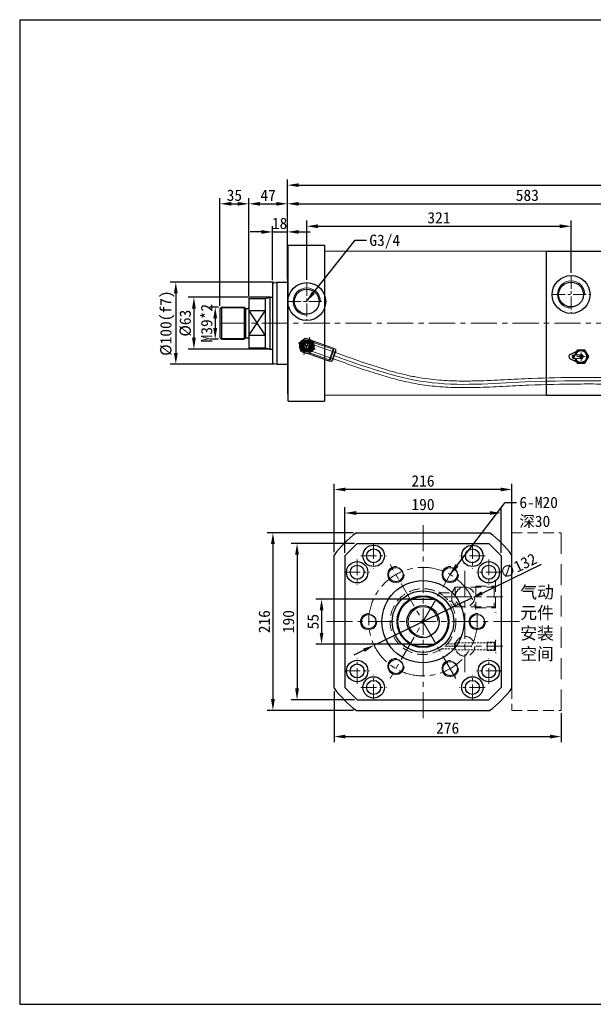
# Model space of a CAD drawing. Header units: millimetres. Extents: x 14831 to 16595, y 7509 to 8717.
# Tile 1 of 15: x 14831 to 15528, y 7520 to 8717. Entities that reach past the tile are written whole.
import ezdxf

# ---------------------------------------------------------------- set-up
doc = ezdxf.new("R2010")
doc.units = ezdxf.units.MM
doc.header["$MEASUREMENT"] = 0
doc.linetypes.add('CENTER', pattern=[50.8, 31.75, -6.35, 6.35, -6.35])
doc.linetypes.add('DASHED', pattern=[19.05, 12.7, -6.35])
doc.layers.get('Defpoints').update_dxf_attribs({"lineweight": 25})
for name, color, linetype, lineweight in [('图层1', 7, 'Continuous', 25), ('图层2', 3, 'CENTER', 13), ('图层3', 2, 'Continuous', 13), ('图层4', 1, 'Continuous', 30), ('图层5', 5, 'DASHED', 13), ('图层7', 4, 'Continuous', 15)]:
    doc.layers.add(name, color=color, linetype=linetype, lineweight=lineweight)
doc.dimstyles.new('ISO-25', dxfattribs={"dimtxt": 2.5, "dimasz": 2.5, "dimexe": 1.25, "dimexo": 0.625, "dimtad": 1, "dimtxsty": 'Standard', "dimcen": 2.5, "dimadec": 0, "dimazin": 0, "dimtfac": 1, "dimtmove": 0, "dimatfit": 3, "dimfxl": 1, "dimarcsym": 0})

# ---------------------------------------------------------------- blocks, each defined once
blk = doc.blocks.new('*D4571')
at = {"layer": 'Defpoints', "color": 0}
for p in [(15307.5, 8012.4), (15197.4, 7957.4), (15307.5, 7957.4)]:
    blk.add_point(p, dxfattribs=at)
at = {"layer": '图层3', "color": 0, "lineweight": -2}
for p, q in [((15304.1, 8012.4), (15190.6, 8012.4)), ((15197.4, 7998.7), (15197.4, 7971.2)), ((15304.1, 7957.4), (15190.6, 7957.4))]:
    blk.add_line(p, q, dxfattribs=at)
at = {"layer": '图层3', "color": 0}
for points in [[(15199.7, 7998.7), (15195.2, 7998.7), (15197.4, 8012.4)], [(15195.2, 7971.2), (15199.7, 7971.2), (15197.4, 7957.4)]]:
    blk.add_solid(points, dxfattribs=at)
at = {"layer": '图层3', "color": 0, "insert": (15187.1, 7984.9), "char_height": 13.75, "attachment_point": 5, "rotation": 90}
blk.add_mtext('55', dxfattribs=at)
blk = doc.blocks.new('*D4572')
at = {"layer": 'Defpoints', "color": 0}
for p in [(15240.7, 8079.9), (15167.6, 7889.9), (15240.7, 7889.9)]:
    blk.add_point(p, dxfattribs=at)
at = {"layer": '图层3', "color": 0, "lineweight": -2}
for p, q in [((15237.3, 8079.9), (15160.7, 8079.9)), ((15167.6, 8066.2), (15167.6, 7903.7)), ((15237.3, 7889.9), (15160.7, 7889.9))]:
    blk.add_line(p, q, dxfattribs=at)
at = {"layer": '图层3', "color": 0}
for points in [[(15169.9, 8066.2), (15165.3, 8066.2), (15167.6, 8079.9)], [(15165.3, 7903.7), (15169.9, 7903.7), (15167.6, 7889.9)]]:
    blk.add_solid(points, dxfattribs=at)
at = {"layer": '图层3', "color": 0, "insert": (15157.3, 7984.9), "char_height": 13.75, "attachment_point": 5, "rotation": 90}
blk.add_mtext('190', dxfattribs=at)
blk = doc.blocks.new('*D4573')
at = {"layer": 'Defpoints', "color": 0}
for p in [(15415.7, 8117), (15225.7, 8064.9), (15415.7, 8064.9)]:
    blk.add_point(p, dxfattribs=at)
at = {"layer": '图层3', "color": 0, "lineweight": -2}
for p, q in [((15225.7, 8068.4), (15225.7, 8123.9)), ((15239.5, 8117), (15402, 8117)), ((15415.7, 8068.4), (15415.7, 8123.9))]:
    blk.add_line(p, q, dxfattribs=at)
at = {"layer": '图层3', "color": 0}
for points in [[(15239.5, 8119.3), (15239.5, 8114.7), (15225.7, 8117)], [(15402, 8114.7), (15402, 8119.3), (15415.7, 8117)]]:
    blk.add_solid(points, dxfattribs=at)
at = {"layer": '图层3', "color": 0, "insert": (15320.7, 8127.3), "char_height": 13.75, "attachment_point": 5}
blk.add_mtext('190', dxfattribs=at)
blk = doc.blocks.new('*D4574')
at = {"layer": 'Defpoints', "color": 0}
for p in [(15380.1, 8013.7), (15261.3, 7956.2)]:
    blk.add_point(p, dxfattribs=at)
at = {"layer": '图层3', "color": 0, "lineweight": -2}
for p, q in [((15392.5, 8019.7), (15464.7, 8054.7)), ((15261.3, 7956.2), (15380.1, 8013.7)), ((15249, 7950.2), (15236.6, 7944.2))]:
    blk.add_line(p, q, dxfattribs=at)
at = {"layer": '图层3', "color": 0}
for points in [[(15391.5, 8021.8), (15393.5, 8017.7), (15380.1, 8013.7)], [(15250, 7948.1), (15248, 7952.2), (15261.3, 7956.2)]]:
    blk.add_solid(points, dxfattribs=at)
at = {"layer": '图层3', "color": 0, "insert": (15436.5, 8052.5), "char_height": 13.75, "attachment_point": 5, "rotation": 25.8556}
blk.add_mtext('∅132', dxfattribs=at)
blk = doc.blocks.new('*D4575')
at = {"layer": 'Defpoints', "color": 0}
for p in [(15212.7, 7903.9), (15488.7, 7876.9), (15488.7, 7845.2)]:
    blk.add_point(p, dxfattribs=at)
at = {"layer": '图层3', "color": 0, "lineweight": -2}
for p, q in [((15212.7, 7900.5), (15212.7, 7838.3)), ((15488.7, 7873.5), (15488.7, 7838.3)), ((15226.5, 7845.2), (15475, 7845.2))]:
    blk.add_line(p, q, dxfattribs=at)
at = {"layer": '图层3', "color": 0}
for points in [[(15226.5, 7847.5), (15226.5, 7842.9), (15212.7, 7845.2)], [(15475, 7842.9), (15475, 7847.5), (15488.7, 7845.2)]]:
    blk.add_solid(points, dxfattribs=at)
at = {"layer": '图层3', "color": 0, "insert": (15350.7, 7855.5), "char_height": 13.75, "attachment_point": 5}
blk.add_mtext('276', dxfattribs=at)
blk = doc.blocks.new('*D4576')
at = {"layer": 'Defpoints', "color": 0}
for p in [(15156, 8458.7), (15138, 8396.4), (15156, 8397.8)]:
    blk.add_point(p, dxfattribs=at)
at = {"layer": '图层3', "color": 0, "lineweight": -2}
for p, q in [((15138, 8399.9), (15138, 8465.6)), ((15156, 8401.2), (15156, 8465.6)), ((15124.3, 8458.7), (15110.5, 8458.7)), ((15138, 8458.7), (15156, 8458.7)), ((15169.8, 8458.7), (15183.5, 8458.7))]:
    blk.add_line(p, q, dxfattribs=at)
at = {"layer": '图层3', "color": 0}
for points in [[(15124.3, 8456.4), (15124.3, 8461), (15138, 8458.7)], [(15169.8, 8461), (15169.8, 8456.4), (15156, 8458.7)]]:
    blk.add_solid(points, dxfattribs=at)
at = {"layer": '图层3', "color": 0, "insert": (15146.5, 8469), "char_height": 13.75, "attachment_point": 5}
blk.add_mtext('18', dxfattribs=at)
blk = doc.blocks.new('*D4577')
at = {"layer": 'Defpoints', "color": 0}
for p in [(15156, 8492.9), (15156, 8397.8), (15109, 8377.8)]:
    blk.add_point(p, dxfattribs=at)
at = {"layer": '图层3', "color": 0, "lineweight": -2}
for p, q in [((15109, 8381.2), (15109, 8499.8)), ((15156, 8401.2), (15156, 8499.8)), ((15122.8, 8492.9), (15142.3, 8492.9))]:
    blk.add_line(p, q, dxfattribs=at)
at = {"layer": '图层3', "color": 0}
for points in [[(15122.8, 8495.2), (15122.8, 8490.6), (15109, 8492.9)], [(15142.3, 8490.6), (15142.3, 8495.2), (15156, 8492.9)]]:
    blk.add_solid(points, dxfattribs=at)
at = {"layer": '图层3', "color": 0, "insert": (15132.5, 8503.2), "char_height": 13.75, "attachment_point": 5}
blk.add_mtext('47', dxfattribs=at)
blk = doc.blocks.new('*D4578')
at = {"layer": 'Defpoints', "color": 0}
for p in [(15109, 8492.9), (15109, 8377.8), (15074, 8365.3)]:
    blk.add_point(p, dxfattribs=at)
at = {"layer": '图层3', "color": 0, "lineweight": -2}
for p, q in [((15074, 8368.7), (15074, 8499.8)), ((15109, 8381.2), (15109, 8499.8)), ((15087.8, 8492.9), (15095.3, 8492.9))]:
    blk.add_line(p, q, dxfattribs=at)
at = {"layer": '图层3', "color": 0}
for points in [[(15087.8, 8495.2), (15087.8, 8490.6), (15074, 8492.9)], [(15095.3, 8490.6), (15095.3, 8495.2), (15109, 8492.9)]]:
    blk.add_solid(points, dxfattribs=at)
at = {"layer": '图层3', "color": 0, "insert": (15091.5, 8503.2), "char_height": 13.75, "attachment_point": 5}
blk.add_mtext('35', dxfattribs=at)
blk = doc.blocks.new('*D4579')
at = {"layer": 'Defpoints', "color": 0}
for p in [(15075.5, 8367.3), (15068.2, 8328.3), (15075.5, 8328.3)]:
    blk.add_point(p, dxfattribs=at)
at = {"layer": '图层3', "color": 0, "lineweight": -2}
for p, q in [((15072, 8367.3), (15061.3, 8367.3)), ((15068.2, 8353.5), (15068.2, 8342)), ((15072, 8328.3), (15061.3, 8328.3))]:
    blk.add_line(p, q, dxfattribs=at)
at = {"layer": '图层3', "color": 0}
for points in [[(15070.5, 8353.5), (15065.9, 8353.5), (15068.2, 8367.3)], [(15065.9, 8342), (15070.5, 8342), (15068.2, 8328.3)]]:
    blk.add_solid(points, dxfattribs=at)
at = {"layer": '图层3', "color": 0, "insert": (15057.9, 8347.8), "char_height": 13.75, "attachment_point": 5, "rotation": 90}
blk.add_mtext('M39*2', dxfattribs=at)
blk = doc.blocks.new('*D4580')
at = {"layer": 'Defpoints', "color": 0}
for p in [(15137.5, 8379.3), (15042.3, 8316.3), (15137.5, 8316.3)]:
    blk.add_point(p, dxfattribs=at)
at = {"layer": '图层3', "color": 0, "lineweight": -2}
for p, q in [((15134, 8379.3), (15035.4, 8379.3)), ((15042.3, 8365.5), (15042.3, 8330)), ((15134, 8316.3), (15035.4, 8316.3))]:
    blk.add_line(p, q, dxfattribs=at)
at = {"layer": '图层3', "color": 0}
for points in [[(15044.6, 8365.5), (15040, 8365.5), (15042.3, 8379.3)], [(15040, 8330), (15044.6, 8330), (15042.3, 8316.3)]]:
    blk.add_solid(points, dxfattribs=at)
at = {"layer": '图层3', "color": 0, "insert": (15032, 8347.8), "char_height": 13.75, "attachment_point": 5, "rotation": 90}
blk.add_mtext('%%c63', dxfattribs=at)
blk = doc.blocks.new('*D4581')
at = {"layer": 'Defpoints', "color": 0}
for p in [(15142.5, 8397.8), (15020.3, 8297.8), (15142.5, 8297.8)]:
    blk.add_point(p, dxfattribs=at)
at = {"layer": '图层3', "color": 0, "lineweight": -2}
for p, q in [((15139, 8397.8), (15013.5, 8397.8)), ((15020.3, 8384), (15020.3, 8311.5)), ((15139, 8297.8), (15013.5, 8297.8))]:
    blk.add_line(p, q, dxfattribs=at)
at = {"layer": '图层3', "color": 0}
for points in [[(15022.6, 8384), (15018, 8384), (15020.3, 8397.8)], [(15018, 8311.5), (15022.6, 8311.5), (15020.3, 8297.8)]]:
    blk.add_solid(points, dxfattribs=at)
at = {"layer": '图层3', "color": 0, "insert": (15010, 8347.8), "char_height": 13.75, "attachment_point": 5, "rotation": 90}
blk.add_mtext('%%c100(f7)', dxfattribs=at)
blk = doc.blocks.new('*D4582')
at = {"layer": 'Defpoints', "color": 0}
for p in [(15500.7, 8465.6), (15500.7, 8405.6), (15179.5, 8397)]:
    blk.add_point(p, dxfattribs=at)
at = {"layer": '图层3', "color": 0, "lineweight": -2}
for p, q in [((15179.5, 8400.5), (15179.5, 8472.5)), ((15193.2, 8465.6), (15486.9, 8465.6)), ((15500.7, 8409), (15500.7, 8472.5))]:
    blk.add_line(p, q, dxfattribs=at)
at = {"layer": '图层3', "color": 0}
for points in [[(15193.2, 8467.9), (15193.2, 8463.3), (15179.5, 8465.6)], [(15486.9, 8463.3), (15486.9, 8467.9), (15500.7, 8465.6)]]:
    blk.add_solid(points, dxfattribs=at)
at = {"layer": '图层3', "color": 0, "insert": (15340.1, 8475.9), "char_height": 13.75, "attachment_point": 5}
blk.add_mtext('321', dxfattribs=at)
blk = doc.blocks.new('*D4583')
at = {"layer": 'Defpoints', "color": 0}
for p in [(15739, 8492.9), (15156, 8458.7), (15739, 8457.8)]:
    blk.add_point(p, dxfattribs=at)
at = {"layer": '图层3', "color": 0, "lineweight": -2}
for p, q in [((15156, 8462.2), (15156, 8499.8)), ((15739, 8461.2), (15739, 8499.8)), ((15169.8, 8492.9), (15725.3, 8492.9))]:
    blk.add_line(p, q, dxfattribs=at)
at = {"layer": '图层3', "color": 0}
for points in [[(15169.8, 8495.2), (15169.8, 8490.6), (15156, 8492.9)], [(15725.3, 8490.6), (15725.3, 8495.2), (15739, 8492.9)]]:
    blk.add_solid(points, dxfattribs=at)
at = {"layer": '图层3', "color": 0, "insert": (15447.5, 8503.2), "char_height": 13.75, "attachment_point": 5}
blk.add_mtext('583', dxfattribs=at)
blk = doc.blocks.new('*D4584')
at = {"layer": 'Defpoints', "color": 0}
for p in [(16447, 8515.6), (15156, 8458.7), (16447, 8460.8)]:
    blk.add_point(p, dxfattribs=at)
at = {"layer": '图层3', "color": 0, "lineweight": -2}
for p, q in [((15156, 8462.2), (15156, 8522.5)), ((15169.8, 8515.6), (16433.3, 8515.6)), ((16447, 8464.2), (16447, 8522.5))]:
    blk.add_line(p, q, dxfattribs=at)
at = {"layer": '图层3', "color": 0}
for points in [[(15169.8, 8517.9), (15169.8, 8513.3), (15156, 8515.6)], [(16433.3, 8513.3), (16433.3, 8517.9), (16447, 8515.6)]]:
    blk.add_solid(points, dxfattribs=at)
at = {"layer": '图层3', "color": 0, "insert": (15801.5, 8525.9), "char_height": 13.75, "attachment_point": 5}
blk.add_mtext('1291', dxfattribs=at)
blk = doc.blocks.new('*D4585')
at = {"layer": 'Defpoints', "color": 0}
for p in [(15212.7, 8145.6), (15212.7, 8065.9), (15428.7, 8065.9)]:
    blk.add_point(p, dxfattribs=at)
at = {"layer": '图层3', "color": 0, "lineweight": -2}
for p, q in [((15212.7, 8069.4), (15212.7, 8152.5)), ((15428.7, 8069.4), (15428.7, 8152.5)), ((15415, 8145.6), (15226.5, 8145.6))]:
    blk.add_line(p, q, dxfattribs=at)
at = {"layer": '图层3', "color": 0}
for points in [[(15226.5, 8147.9), (15226.5, 8143.3), (15212.7, 8145.6)], [(15415, 8143.3), (15415, 8147.9), (15428.7, 8145.6)]]:
    blk.add_solid(points, dxfattribs=at)
at = {"layer": '图层3', "color": 0, "insert": (15320.7, 8155.9), "char_height": 13.75, "attachment_point": 5}
blk.add_mtext('216', dxfattribs=at)
blk = doc.blocks.new('*D4586')
at = {"layer": 'Defpoints', "color": 0}
for p in [(15239.7, 8092.9), (15138.3, 7876.9), (15239.7, 7876.9)]:
    blk.add_point(p, dxfattribs=at)
at = {"layer": '图层3', "color": 0, "lineweight": -2}
for p, q in [((15236.3, 8092.9), (15131.4, 8092.9)), ((15138.3, 8079.2), (15138.3, 7890.7)), ((15236.3, 7876.9), (15131.4, 7876.9))]:
    blk.add_line(p, q, dxfattribs=at)
at = {"layer": '图层3', "color": 0}
for points in [[(15140.6, 8079.2), (15136, 8079.2), (15138.3, 8092.9)], [(15136, 7890.7), (15140.6, 7890.7), (15138.3, 7876.9)]]:
    blk.add_solid(points, dxfattribs=at)
at = {"layer": '图层3', "color": 0, "insert": (15127.9, 7984.9), "char_height": 13.75, "attachment_point": 5, "rotation": 90}
blk.add_mtext('216', dxfattribs=at)

msp = doc.modelspace()

# ---------------------------------------------------------------- linework, layer by layer
at = {"layer": '图层1'}
for p, q in [((15157.001, 8442.773), (15201.001, 8442.773)), ((15157.001, 8252.773), (15157.001, 8442.773)), ((15201.001, 8442.773), (15201.001, 8252.773)), ((15156.001, 8433.773), (15156.001, 8261.773)), ((15156.001, 8433.773), (15157.001, 8433.773)), ((15471.001, 8260.273), (15471.001, 8435.273)), ((15471.001, 8435.273), (15739.001, 8435.273)), ((15138.001, 8396.434), (15143.001, 8397.773)), ((15138.001, 8396.434), (15138.001, 8299.113)), ((15143.001, 8397.773), (15156.001, 8397.773)), ((15143.001, 8397.773), (15143.001, 8297.773)), ((15129.001, 8377.773), (15134.218, 8379.171)), ((15134.599, 8379.273), (15138.001, 8379.273)), ((15134.599, 8379.247), (15134.599, 8316.3)), ((15076.001, 8367.273), (15074.001, 8365.273)), ((15076.001, 8367.273), (15076.001, 8328.273)), ((15076.001, 8367.273), (15103.501, 8367.273)), ((15103.501, 8367.273), (15104.708, 8366.066)), ((15103.501, 8367.273), (15103.501, 8328.273)), ((15109.001, 8377.773), (15109.001, 8317.773)), ((15109.001, 8377.773), (15129.001, 8377.773)), ((15129.001, 8377.773), (15129.001, 8317.773)), ((15074.001, 8365.273), (15074.001, 8330.273)), ((15105.001, 8365.863), (15105.001, 8329.684)), ((15105.415, 8365.773), (15108.001, 8365.773)), ((15109.001, 8332.807), (15129.001, 8362.74)), ((15109.001, 8362.74), (15129.001, 8332.807)), ((15129.001, 8362.74), (15109.001, 8362.74)), ((15129.001, 8332.807), (15109.001, 8332.807)), ((15074.001, 8330.273), (15076.001, 8328.273)), ((15076.001, 8328.273), (15103.501, 8328.273)), ((15103.501, 8328.273), (15104.708, 8329.481)), ((15105.415, 8329.773), (15108.001, 8329.773)), ((15109.001, 8317.773), (15129.001, 8317.773)), ((15129.001, 8317.773), (15134.218, 8316.376)), ((15134.599, 8316.273), (15138.001, 8316.273)), ((15499.574, 8309.874), (15509.491, 8314.42)), ((15503.684, 8308.942), (15512.63, 8309.64)), ((15508.205, 8315.147), (15507.172, 8313.357)), ((15517.443, 8315.147), (15508.205, 8315.147)), ((15522.062, 8307.147), (15517.443, 8315.147)), ((15138.001, 8299.113), (15143.001, 8297.773)), ((15143.001, 8297.773), (15156.001, 8297.773)), ((15499.574, 8304.42), (15509.491, 8299.875)), ((15503.684, 8305.353), (15512.63, 8304.655)), ((15507.172, 8300.938), (15508.205, 8299.147)), ((15508.205, 8299.147), (15517.443, 8299.147)), ((15517.443, 8299.147), (15522.062, 8307.147)), ((15156.001, 8261.773), (15157.001, 8261.773)), ((15471.001, 8260.273), (15739.001, 8260.273)), ((15157.001, 8252.773), (15201.001, 8252.773)), ((15239.728, 8092.937), (15401.728, 8092.937)), ((15240.728, 8079.937), (15225.728, 8064.937)), ((15240.728, 8079.937), (15400.728, 8079.937)), ((15400.728, 8079.937), (15415.728, 8064.937)), ((15212.728, 7903.937), (15212.728, 8065.937)), ((15225.728, 8064.937), (15225.728, 7904.937)), ((15415.728, 8064.937), (15415.728, 7904.937)), ((15428.728, 7903.937), (15428.728, 8065.937)), ((15307.538, 8012.437), (15333.919, 8012.437)), ((15307.538, 7957.437), (15333.919, 7957.437)), ((15240.728, 7889.937), (15225.728, 7904.937)), ((15415.728, 7904.937), (15400.728, 7889.937)), ((15240.728, 7889.937), (15400.728, 7889.937)), ((15239.728, 7876.937), (15401.728, 7876.937))]:
    msp.add_line(p, q, dxfattribs=at)
for centre, radius in [((15500.693, 8382.597), 23), ((15179.484, 8374.02), 23), ((15500.693, 8382.597), 15.1), ((15179.484, 8374.02), 15.1), ((15179.484, 8320.02), 7.5), ((15179.484, 8320.02), 7.5), ((15179.484, 8320.02), 4.25), ((15179.484, 8320.02), 4.25), ((15503.824, 8307.147), 1), ((15512.824, 8307.147), 1.5), ((15260.728, 8064.937), 13), ((15260.728, 8064.937), 8.5), ((15380.728, 8064.937), 13), ((15380.728, 8064.937), 8.5), ((15240.728, 8044.937), 13), ((15400.728, 8044.937), 13), ((15240.728, 8044.937), 8.5), ((15287.728, 8042.095), 8.8), ((15353.728, 8042.095), 8.8), ((15400.728, 8044.937), 8.5), ((15320.728, 7984.937), 50), ((15320.728, 7984.937), 37.343), ((15320.728, 7984.937), 31.5), ((15320.728, 7984.937), 30.5), ((15320.728, 7984.937), 19.5), ((15254.728, 7984.937), 8.8), ((15386.728, 7984.937), 8.8), ((15240.728, 7924.937), 13), ((15287.728, 7930.348), 8.8), ((15353.728, 7927.779), 8.8), ((15400.728, 7924.937), 13), ((15240.728, 7924.937), 8.5), ((15400.728, 7924.937), 8.5), ((15260.728, 7904.937), 13), ((15260.728, 7904.937), 8.5), ((15380.728, 7904.937), 13), ((15380.728, 7904.937), 8.5)]:
    msp.add_circle(centre, radius, dxfattribs=at)
for centre, radius, start, end in [((15134.994, 8376.273), 3, 90, 105), ((15105.415, 8366.773), 1, 225, 270), ((15108.001, 8366.773), 1, 270, 0), ((15105.415, 8328.773), 1, 90, 135), ((15108.001, 8328.773), 1, 0, 90), ((15134.994, 8319.273), 3, 255, 270), ((15500.824, 8307.147), 3, 114.624318, 245.375682), ((15503.824, 8307.147), 1.8, 94.460844, 265.539156), ((15512.824, 8307.147), 8, 193.749113, 166.250887), ((15512.824, 8307.147), 7, 196.463989, 163.536011), ((15512.824, 8307.147), 2.5, 265.539156, 94.460844), ((15320.728, 7984.937), 135, 126.869898, 143.130102), ((15320.728, 7984.937), 135, 36.869898, 53.130102), ((15320.728, 7984.937), 135, 216.869898, 233.130102), ((15320.728, 7984.937), 135, 306.869898, 323.130102)]:
    msp.add_arc(centre, radius, start, end, dxfattribs=at)
at = {"layer": '图层2', "ltscale": 0.5}
for p, q in [((15500.693, 8405.597), (15500.693, 8359.597)), ((15179.484, 8397.02), (15179.484, 8351.02)), ((15477.693, 8382.597), (15523.693, 8382.597)), ((15156.484, 8374.02), (15202.484, 8374.02))]:
    msp.add_line(p, q, dxfattribs=at)
at = {"layer": '图层2'}
for p, q in [((15074.001, 8347.773), (16397.001, 8347.773)), ((15512.824, 8302.147), (15512.824, 8312.147)), ((15507.824, 8307.147), (15517.824, 8307.147)), ((15320.728, 7867.458), (15320.728, 8102.416)), ((15360.728, 7915.655), (15280.728, 8054.219)), ((15360.728, 8054.219), (15280.728, 7915.655)), ((15371.728, 8046.573), (15371.728, 7923.301)), ((15347.186, 8014.937), (15417.79, 8014.937)), ((15203.25, 7984.937), (15438.207, 7984.937)), ((15347.186, 7954.937), (15417.79, 7954.937))]:
    msp.add_line(p, q, dxfattribs=at)
at = {"layer": '图层2', "ltscale": 0.3}
for p, q in [((15190.031, 8316.323), (15168.938, 8323.716)), ((15190.031, 8316.323), (15168.938, 8323.716)), ((15175.788, 8309.473), (15183.181, 8330.566)), ((15175.788, 8309.473), (15183.181, 8330.566))]:
    msp.add_line(p, q, dxfattribs=at)
at = {"layer": '图层2', "ltscale": 0.6}
for p, q in [((15260.728, 8080.386), (15260.728, 8049.488)), ((15380.728, 8080.386), (15380.728, 8049.488)), ((15240.728, 8060.386), (15240.728, 8029.488)), ((15245.28, 8064.937), (15276.177, 8064.937)), ((15396.177, 8064.937), (15365.28, 8064.937)), ((15400.728, 8060.386), (15400.728, 8029.488)), ((15225.28, 8044.937), (15256.177, 8044.937)), ((15416.177, 8044.937), (15385.28, 8044.937)), ((15240.728, 7909.488), (15240.728, 7940.386)), ((15400.728, 7909.488), (15400.728, 7940.386)), ((15225.28, 7924.937), (15256.177, 7924.937)), ((15416.177, 7924.937), (15385.28, 7924.937)), ((15260.728, 7889.488), (15260.728, 7920.386)), ((15380.728, 7889.488), (15380.728, 7920.386)), ((15245.28, 7904.937), (15276.177, 7904.937)), ((15396.177, 7904.937), (15365.28, 7904.937))]:
    msp.add_line(p, q, dxfattribs=at)
at = {"layer": '图层2'}
msp.add_circle((15320.728, 7984.937), 66, dxfattribs=at)
at = {"layer": '图层4'}
for p, q in [((14830.575, 8716.716), (16594.575, 8716.716)), ((14830.575, 8716.716), (14830.575, 7519.716)), ((14830.575, 7519.716), (16594.575, 7519.716))]:
    msp.add_line(p, q, dxfattribs=at)
at = {"layer": '图层5'}
for p, q in [((15428.728, 8092.937), (15488.728, 8092.937)), ((15428.728, 8065.937), (15428.728, 8092.937)), ((15408.728, 8033.937), (15408.728, 7995.937)), ((15408.728, 8033.937), (15409.728, 8033.937)), ((15340.093, 8019.937), (15355.629, 8019.937)), ((15359.728, 8027.037), (15355.629, 8019.937)), ((15355.629, 8019.937), (15355.629, 8009.937)), ((15359.728, 8027.037), (15407.228, 8027.037)), ((15359.728, 8027.037), (15359.728, 8002.837)), ((15384.728, 8028.137), (15408.328, 8028.137)), ((15384.728, 8028.137), (15384.728, 8001.737)), ((15407.228, 8027.037), (15408.728, 8028.537)), ((15407.228, 8027.037), (15407.228, 8002.837)), ((15351.953, 8009.937), (15355.629, 8009.937)), ((15359.728, 8002.837), (15355.629, 8009.937)), ((15359.728, 8002.837), (15407.228, 8002.837)), ((15384.728, 8001.737), (15408.328, 8001.737)), ((15407.228, 8002.837), (15408.728, 8001.337)), ((15408.728, 7995.937), (15409.728, 7995.937)), ((15407.728, 7959.187), (15408.728, 7960.187)), ((15408.728, 7962.437), (15408.728, 7947.437)), ((15408.728, 7962.437), (15409.728, 7962.437)), ((15359.728, 7959.187), (15359.007, 7957.937)), ((15359.007, 7951.937), (15359.007, 7957.937)), ((15359.728, 7950.687), (15359.007, 7951.937)), ((15359.728, 7959.187), (15359.728, 7950.687)), ((15398.728, 7959.837), (15398.728, 7950.037)), ((15407.728, 7959.187), (15407.728, 7950.687)), ((15407.728, 7950.687), (15408.728, 7949.687)), ((15408.728, 7947.437), (15409.728, 7947.437)), ((15428.728, 7903.937), (15428.728, 7876.937)), ((15428.728, 7876.937), (15488.728, 7876.937))]:
    msp.add_line(p, q, dxfattribs=at)
at = {"layer": '图层5', "ltscale": 2}
msp.add_line((15488.728, 7876.937), (15488.728, 8092.937), dxfattribs=at)
at = {"layer": '图层5', "ltscale": 0.2}
for p, q in [((15343.334, 7951.937), (15359.007, 7951.937)), ((15350.241, 7957.937), (15359.007, 7957.937)), ((15359.728, 7959.187), (15407.728, 7959.187)), ((15359.728, 7950.687), (15407.728, 7950.687)), ((15398.728, 7959.837), (15408.378, 7959.837)), ((15398.728, 7950.037), (15408.378, 7950.037))]:
    msp.add_line(p, q, dxfattribs=at)
at = {"layer": '图层5'}
for centre, radius in [((15320.728, 7984.937), 40), ((15371.728, 8014.937), 12), ((15371.728, 7954.937), 12)]:
    msp.add_circle(centre, radius, dxfattribs=at)
at = {"layer": '图层7'}
for p, q in [((15471.001, 8435.273), (15201.001, 8435.273)), ((15075.001, 8366.273), (15104.501, 8366.273)), ((15075.001, 8329.273), (15104.501, 8329.273)), ((15177.665, 8329.664), (15170.222, 8323.266)), ((15170.222, 8323.266), (15172.042, 8313.621)), ((15184.207, 8317.464), (15174.199, 8320.971)), ((15174.762, 8322.576), (15184.769, 8319.068)), ((15182.721, 8329.255), (15176.247, 8310.784)), ((15186.927, 8326.418), (15177.665, 8329.664)), ((15180.572, 8323.124), (15180.807, 8323.794)), ((15214.215, 8312.085), (15180.807, 8323.794)), ((15185.178, 8326.925), (15186.949, 8326.304)), ((15185.887, 8326.273), (15187.03, 8325.873)), ((15188.747, 8316.773), (15186.927, 8326.418)), ((15186.949, 8326.304), (15211.895, 8317.561)), ((15187.03, 8325.873), (15211.769, 8317.202)), ((15187.267, 8324.439), (15211.348, 8315.999)), ((15187.303, 8324.426), (15211.348, 8315.999)), ((15172.042, 8313.621), (15181.304, 8310.375)), ((15178.161, 8316.245), (15178.396, 8316.916)), ((15178.161, 8316.245), (15211.569, 8304.536)), ((15179.621, 8311.071), (15181.392, 8310.45)), ((15180.582, 8311.137), (15181.725, 8310.737)), ((15181.304, 8310.375), (15188.747, 8316.773)), ((15181.392, 8310.45), (15206.338, 8301.706)), ((15181.725, 8310.737), (15206.464, 8302.066)), ((15182.805, 8311.709), (15206.886, 8303.268)), ((15182.841, 8311.696), (15206.886, 8303.268)), ((15206.338, 8301.706), (15211.895, 8317.561)), ((15207.32, 8301.786), (15212.612, 8316.886)), ((15209.409, 8301.054), (15214.701, 8316.153)), ((15211.73, 8314.369), (15210.881, 8314.667)), ((15211.128, 8303.277), (15214.656, 8313.344)), ((15214.701, 8316.153), (15212.612, 8316.886)), ((15214.656, 8313.344), (15214.701, 8316.153)), ((15207.32, 8301.786), (15209.409, 8301.054)), ((15207.353, 8304.6), (15208.202, 8304.303)), ((15209.409, 8301.054), (15211.128, 8303.277)), ((15471.001, 8260.273), (15201.001, 8260.273)), ((15471.001, 8260.273), (15471.001, 8266.682))]:
    msp.add_line(p, q, dxfattribs=at)
for radius in [7.16, 6.579, 5.96, 5.37, 3.58, 3.289]:
    msp.add_circle((15179.484, 8320.02), radius, dxfattribs=at)
for centre, radius, start, end in [((15500.693, 8382.597), 16.6, 0, 270), ((15179.484, 8374.02), 16.6, 0, 270), ((15179.484, 8320.02), 8.95, 172.438601, 208.930717), ((15179.484, 8320.02), 8.95, 148.930717, 172.438601), ((15179.484, 8320.02), 8.95, 112.438601, 148.930717), ((15179.484, 8320.02), 5.723, 325.684659, 265.684659), ((15179.484, 8320.02), 4.9, 70.684659, 340.684659), ((15179.484, 8320.02), 4.9, 70.684659, 340.684659), ((15179.484, 8320.02), 4.17, 172.446082, 328.923237), ((15179.484, 8320.02), 4.17, 352.446082, 148.923237), ((15179.484, 8320.02), 8.95, 88.930717, 112.438601), ((15179.484, 8320.02), 8.95, 52.438601, 88.930717), ((15179.484, 8320.02), 8.95, 28.930717, 52.438601), ((15179.484, 8320.02), 8.95, 352.438601, 28.930717), ((15179.484, 8320.02), 8.95, 208.930717, 232.438601), ((15179.484, 8320.02), 8.95, 232.438601, 268.930717), ((15179.484, 8320.02), 8.95, 268.930717, 292.438601), ((15179.484, 8320.02), 8.95, 292.438601, 328.930717), ((15179.484, 8320.02), 8.95, 328.930717, 352.438601), ((15287.728, 8042.095), 10, 84.26083, 0), ((15353.728, 8042.095), 10, 84.26083, 0), ((15320.728, 7984.937), 18, 0, 270), ((15254.728, 7984.937), 10, 84.26083, 0), ((15386.728, 7984.937), 10, 84.26083, 0), ((15287.728, 7930.348), 10, 84.26083, 0), ((15353.728, 7927.779), 10, 84.26083, 0)]:
    msp.add_arc(centre, radius, start, end, dxfattribs=at)
for points, knots in [([(16325.501, 8277.649), (16269.693, 8277.191), (16213.884, 8276.732), (16158.075, 8276.273), (15977.247, 8274.788), (15742.788, 8272.741), (15469.457, 8280.248), (15324.72, 8267.371), (15249.628, 8295.094), (15212.892, 8308.31)], [0, 0, 0, 0, 167.43157189, 167.43157189, 167.43157189, 677.58786186, 869.97641663, 990.48352973, 1106.55003284, 1106.55003284, 1106.55003284, 1106.55003284]), ([(16325.588, 8281.266), (16269.892, 8280.935), (16214.197, 8280.604), (16158.501, 8280.273), (16123.98, 8280.068), (16100.494, 8279.863), (16030.042, 8279.284), (15983.084, 8278.944), (15842.273, 8278.346), (15748.486, 8278.509), (15645.104, 8280.136), (15635.322, 8280.307), (15615.755, 8280.667), (15605.97, 8280.855), (15576.603, 8281.383), (15557.009, 8281.688), (15528.003, 8281.848), (15518.62, 8281.855), (15490.439, 8281.69), (15471.609, 8281.335), (15447.185, 8280.386), (15441.644, 8280.134), (15430.574, 8279.585), (15425.042, 8279.291), (15408.471, 8278.436), (15397.455, 8277.901), (15379.179, 8277.431), (15371.886, 8277.356), (15356.615, 8277.574), (15348.645, 8277.905), (15336.151, 8278.906), (15331.588, 8279.375), (15321.922, 8280.625), (15316.818, 8281.444), (15306.632, 8283.356), (15301.552, 8284.449), (15286.343, 8288.074), (15276.244, 8290.951), (15248.829, 8299.557), (15231.556, 8305.847), (15214.246, 8312.074)], [0, 0, 0, 0, 167.08985214, 167.08985214, 167.08985214, 237.46645769, 237.46645769, 378.21966878, 378.21966878, 659.72609096, 659.72609096, 689.15528258, 689.15528258, 718.5844742, 718.5844742, 777.44285744, 777.44285744, 805.54919387, 805.54919387, 861.76186674, 861.76186674, 878.22839128, 878.22839128, 894.69491583, 894.69491583, 927.62796492, 927.62796492, 949.63658441, 949.63658441, 973.94447259, 973.94447259, 988.01985459, 988.01985459, 1003.90239112, 1003.90239112, 1019.78492765, 1019.78492765, 1051.55000072, 1051.55000072, 1106.20831308, 1106.20831308, 1106.20831308, 1106.20831308]), ([(16325.501, 8273.266), (16269.835, 8272.935), (16214.168, 8272.604), (16158.501, 8272.273), (16124.074, 8272.069), (16100.612, 8271.864), (16030.228, 8271.285), (15983.308, 8270.945), (15842.6, 8270.346), (15748.859, 8270.507), (15645.586, 8272.127), (15635.887, 8272.295), (15616.498, 8272.652), (15606.808, 8272.838), (15577.738, 8273.363), (15558.363, 8273.67), (15529.026, 8273.848), (15519.076, 8273.858), (15489.206, 8273.682), (15469.265, 8273.286), (15444.025, 8272.238), (15438.771, 8271.986), (15428.243, 8271.452), (15422.971, 8271.172), (15407.141, 8270.363), (15396.57, 8269.866), (15378.783, 8269.426), (15371.563, 8269.358), (15355.735, 8269.588), (15347.131, 8269.962), (15334.084, 8271.072), (15329.619, 8271.55), (15317.933, 8273.099), (15310.747, 8274.359), (15296.472, 8277.359), (15289.38, 8279.1), (15268.217, 8284.867), (15254.259, 8289.435), (15230.736, 8297.616), (15221.124, 8301.098), (15211.538, 8304.547)], [0, 0, 0, 0, 167.00294941, 167.00294941, 167.00294941, 237.30471262, 237.30471262, 377.90823902, 377.90823902, 659.11529183, 659.11529183, 688.26488027, 688.26488027, 717.41446871, 717.41446871, 775.7136456, 775.7136456, 805.61580805, 805.61580805, 865.42013295, 865.42013295, 881.12366352, 881.12366352, 896.82719408, 896.82719408, 928.23425521, 928.23425521, 949.70893456, 949.70893456, 975.39018719, 975.39018719, 988.79147873, 988.79147873, 1010.54775951, 1010.54775951, 1032.3040403, 1032.3040403, 1075.81660187, 1075.81660187, 1106.12141036, 1106.12141036, 1106.12141036, 1106.12141036])]:
    msp.add_open_spline(points, degree=3, knots=knots, dxfattribs=at)

# ---------------------------------------------------------------- texts
at = {"layer": '图层3', "char_height": 13.75, "attachment_point": 1}
for s, insert in [('G3/4', (15255.514, 8455.433)), ('6-M20{\\fSimSun|b0|i0|c134|p54;\\P深30}', (15437.881, 8136.716))]:
    msp.add_mtext(s, dxfattribs=dict(at, insert=insert))
at = {"layer": '图层3', "insert": (15438.888, 8028.258), "char_height": 15, "width": 43.80935, "attachment_point": 1}
msp.add_mtext('{\\fSimSun|b0|i0|c134|p54;气动元件安装空间}', dxfattribs=at)

# ---------------------------------------------------------------- dimensions: what is measured, and where the dimension line sits
at = {"layer": '图层3'}
for base, p1, p2, override, picture, middle in [((16447.001, 8515.611), (15156.001, 8458.724), (16447.001, 8460.773), {"dimscale": 5.5, "dimdec": 0, "dimdsep": 46, "dimpost": ''}, '*D4584', (15801.501, 8525.923)), ((15109.001, 8492.92), (15074.001, 8365.273), (15109.001, 8377.773), {"dimscale": 5.5, "dimdsep": 46, "dimpost": ''}, '*D4578', (15091.501, 8503.233)), ((15156.001, 8492.92), (15109.001, 8377.773), (15156.001, 8397.773), {"dimscale": 5.5, "dimdsep": 46, "dimpost": ''}, '*D4577', (15132.501, 8503.233)), ((15739.001, 8492.92), (15156.001, 8458.724), (15739.001, 8457.773), {"dimscale": 5.5, "dimdec": 0, "dimdsep": 46, "dimpost": ''}, '*D4583', (15447.501, 8503.233)), ((15500.693, 8465.599), (15179.484, 8397.02), (15500.693, 8405.597), {"dimscale": 5.5, "dimdec": 0, "dimdsep": 46, "dimpost": ''}, '*D4582', (15340.088, 8475.912)), ((15212.728, 8145.617), (15428.728, 8065.937), (15212.728, 8065.937), {"dimscale": 5.5, "dimdsep": 46, "dimpost": ''}, '*D4585', (15320.728, 8155.929)), ((15415.728, 8117.008), (15225.728, 8064.937), (15415.728, 8064.937), {"dimscale": 5.5, "dimdsep": 46, "dimpost": ''}, '*D4573', (15320.728, 8127.32)), ((15488.728, 7845.211), (15212.728, 7903.937), (15488.728, 7876.937), {"dimscale": 5.5, "dimdsep": 46, "dimpost": ''}, '*D4575', (15350.728, 7855.523))]:
    dim = msp.add_linear_dim(base=base, p1=p1, p2=p2, dimstyle='ISO-25', override=override, dxfattribs=at)
    dim.commit()
    dim.dimension.update_dxf_attribs({"geometry": picture, "text_midpoint": middle})
dim = msp.add_linear_dim(base=(15156.001, 8458.724), p1=(15138.001, 8396.434), p2=(15156.001, 8397.773), dimstyle='ISO-25', override={"dimscale": 5.5, "dimdsep": 46, "dimpost": ''}, dxfattribs=at)
dim.commit()
dim.dimension.update_dxf_attribs({"geometry": '*D4576', "text_midpoint": (15146.479, 8458.724), "dimtype": 160})
for base, p1, p2, override, picture, middle in [((15020.328, 8297.773), (15142.479, 8397.773), (15142.479, 8297.773), {"dimscale": 5.5, "dimdsep": 46, "dimpost": '%%c<>(f7)'}, '*D4581', (15010.016, 8347.773)), ((15042.315, 8316.273), (15137.479, 8379.273), (15137.479, 8316.273), {"dimscale": 5.5, "dimdsep": 46, "dimpost": '%%c<>'}, '*D4580', (15032.003, 8347.773)), ((15138.261, 7876.937), (15239.728, 8092.937), (15239.728, 7876.937), {"dimscale": 5.5, "dimdsep": 46, "dimpost": ''}, '*D4586', (15127.949, 7984.937)), ((15167.586, 7889.937), (15240.728, 8079.937), (15240.728, 7889.937), {"dimscale": 5.5, "dimdsep": 46, "dimpost": ''}, '*D4572', (15157.273, 7984.937)), ((15197.443, 7957.437), (15307.538, 8012.437), (15307.538, 7957.437), {"dimscale": 5.5, "dimdsep": 46, "dimpost": ''}, '*D4571', (15187.131, 7984.937))]:
    dim = msp.add_linear_dim(base=base, p1=p1, p2=p2, angle=90, dimstyle='ISO-25', override=override, dxfattribs=at)
    dim.commit()
    dim.dimension.update_dxf_attribs({"geometry": picture, "text_midpoint": middle})
dim = msp.add_linear_dim(base=(15068.204, 8328.273), p1=(15075.479, 8367.273), p2=(15075.479, 8328.273), angle=90, dimstyle='ISO-25', override={"dimscale": 5.5, "dimdsep": 46, "dimpost": 'M<>*2'}, dxfattribs=at)
dim.commit()
dim.dimension.update_dxf_attribs({"geometry": '*D4579', "text_midpoint": (15068.204, 8347.773), "dimtype": 160})
dim = msp.add_diameter_dim_2p(p1=(15261.335, 7956.154), p2=(15380.122, 8013.72), dimstyle='ISO-25', override={"dimscale": 5.5, "dimdsep": 46, "dimpost": ''}, dxfattribs=at)
dim.commit()
dim.dimension.update_dxf_attribs({"geometry": '*D4574', "text_midpoint": (15441.023, 8043.234), "dimtype": 163})

# ---------------------------------------------------------------- leaders
at = {"layer": '图层3', "annotation_type": 0, "has_hookline": 1, "hookline_direction": 0}
for points, text_width in [([(15178.963, 8374.02), (15238.327, 8448.558), (15252.077, 8448.558)], 50.417), ([(15353.728, 8042.095), (15420.694, 8129.841), (15434.444, 8129.841)], 61.875)]:
    msp.add_leader(points, dimstyle='ISO-25', override={"dimscale": 5.5, "dimgap": 0.625, "dimtad": 0, "dimdsep": 46, "dimpost": ''}, dxfattribs=dict(at, text_width=text_width))

doc.saveas('drawing.dxf')
